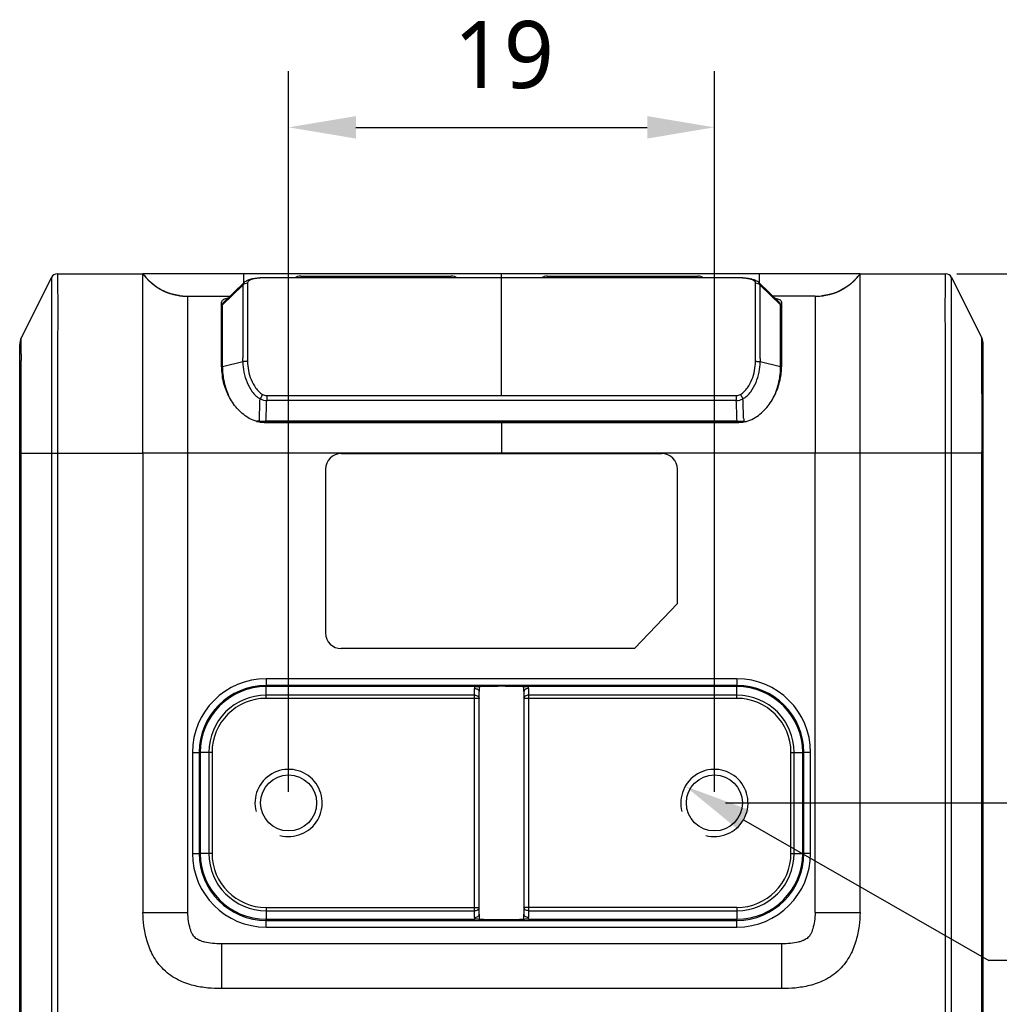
# Model space of a CAD drawing. Header units: millimetres. Extents: x -330 to 72, y 157 to 679.
# Tile 33 of 38: x -132 to -88, y 485 to 529. Entities that reach past the tile are written whole.
import ezdxf

# ---------------------------------------------------------------- set-up
doc = ezdxf.new("R2010")
doc.units = ezdxf.units.MM
doc.header["$LTSCALE"] = 23.1
doc.header["$PDMODE"] = 3
doc.header["$PDSIZE"] = 8
doc.layers.get('0').update_dxf_attribs({"linetype": 'CONTINUOUS'})
doc.layers.get('Defpoints').update_dxf_attribs({"linetype": 'CONTINUOUS'})
for name, color, linetype in [('08_ALL_DRAFTS', 7, 'CONTINUOUS'), ('09_ALL_ROUNDS', 7, 'CONTINUOUS'), ('20_ALL_FEATURES', 7, 'CONTINUOUS'), ('51__DRAFT_DIMS', 7, 'CONTINUOUS')]:
    doc.layers.add(name, color=color, linetype=linetype)
doc.styles.get("Standard").update_dxf_attribs({"font": 'Roboto-Regular.ttf'})
doc.dimstyles.new('DIMSTYLE_1', dxfattribs={"dimtxt": 3, "dimasz": 3, "dimexe": 2.5, "dimexo": 0.5, "dimgap": 0.75, "dimtad": 1, "dimdsep": 46, "dimtxsty": 'STANDARD', "dimblk": '_FILLED', "dimblk1": '_FILLED', "dimblk2": '_FILLED', "dimcen": 0.09, "dimclrt": 3, "dimazin": 2, "dimtp": 0.2, "dimtm": 0.2, "dimtfac": 1, "dimtofl": 0, "dimtmove": 0, "dimatfit": 3, "dimldrblk": '_FILLED', "dimfxl": 1, "dimtolj": 1, "dimarcsym": 0})
doc.dimstyles.new('DIMSTYLE_5', dxfattribs={"dimtxt": 3, "dimasz": 3, "dimexe": 2.5, "dimexo": 0.5, "dimtad": 1, "dimdsep": 46, "dimtxsty": 'STANDARD', "dimblk": '_FILLED', "dimblk1": '_FILLED', "dimblk2": '_FILLED', "dimcen": 0.09, "dimclrt": 3, "dimazin": 2, "dimtp": 0.1, "dimtm": 0.1, "dimtfac": 1, "dimtofl": 0, "dimtmove": 0, "dimatfit": 1, "dimldrblk": '_FILLED', "dimfxl": 1, "dimtolj": 1, "dimarcsym": 0})

# ---------------------------------------------------------------- blocks, each defined once
blk = doc.blocks.new('_FILLED')
at = {"color": 0, "linetype": 'ByBlock'}
blk.add_solid([(0, 0), (-1, 0.167), (-1, -0.167)], dxfattribs=at)
blk = doc.blocks.new('*D9')
at = {"layer": '51__DRAFT_DIMS', "color": 0, "lineweight": -2}
for p, q in [((-119.988, 494.745), (-119.988, 526.893)), ((-100.988, 494.745), (-100.988, 526.893)), ((-116.988, 524.393), (-103.988, 524.393))]:
    blk.add_line(p, q, dxfattribs=at)
at = {"layer": 'Defpoints', "color": 0}
for p in [(-100.988, 524.393), (-119.988, 494.245), (-100.988, 494.245)]:
    blk.add_point(p, dxfattribs=at)
at = {"layer": '51__DRAFT_DIMS', "color": 0, "linetype": 'ByBlock', "lineweight": -2, "xscale": 3, "yscale": 3, "zscale": 3, "rotation": 180}
blk.add_blockref('_FILLED', (-119.988, 524.393), dxfattribs=at)
at = {"layer": '51__DRAFT_DIMS', "color": 0, "linetype": 'ByBlock', "lineweight": -2, "xscale": 3, "yscale": 3, "zscale": 3}
blk.add_blockref('_FILLED', (-100.988, 524.393), dxfattribs=at)
at = {"layer": '51__DRAFT_DIMS', "color": 3, "insert": (-110.385, 529.143), "char_height": 3, "attachment_point": 2, "line_spacing_factor": 0.9}
blk.add_mtext('\\A1;19', dxfattribs=at)
blk = doc.blocks.new('*D10')
at = {"layer": '51__DRAFT_DIMS', "color": 0, "lineweight": -2}
for p, q in [((-90.173, 517.857), (-76.476, 517.857)), ((-78.976, 514.857), (-78.976, 497.245)), ((-100.488, 494.245), (-76.476, 494.245))]:
    blk.add_line(p, q, dxfattribs=at)
at = {"layer": 'Defpoints', "color": 0}
for p in [(-90.673, 517.857), (-100.988, 494.245), (-78.976, 494.245)]:
    blk.add_point(p, dxfattribs=at)
at = {"layer": '51__DRAFT_DIMS', "color": 0, "linetype": 'ByBlock', "lineweight": -2, "xscale": 3, "yscale": 3, "zscale": 3}
for p, rotation in [((-78.976, 517.857), 90), ((-78.976, 494.245), 270)]:
    blk.add_blockref('_FILLED', p, dxfattribs=dict(at, rotation=rotation))
at = {"layer": '51__DRAFT_DIMS', "color": 3, "insert": (-83.726, 505.899), "char_height": 3, "attachment_point": 2, "rotation": 90, "line_spacing_factor": 0.9}
blk.add_mtext('\\A1;\\A1;23.6', dxfattribs=at)
blk = doc.blocks.new('*D11')
at = {"layer": '51__DRAFT_DIMS', "color": 0, "lineweight": -2}
for p in [(-99.687, 493.497), (-60.651, 487.208)]:
    blk.add_line(p, (-88.741, 487.208), dxfattribs=at)
at = {"layer": 'Defpoints', "color": 0}
for p in [(-102.289, 494.992), (-99.687, 493.497)]:
    blk.add_point(p, dxfattribs=at)
at = {"layer": '51__DRAFT_DIMS', "color": 0, "linetype": 'ByBlock', "lineweight": -2, "xscale": 3, "yscale": 3, "zscale": 3, "rotation": 150.1194533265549}
blk.add_blockref('_FILLED', (-102.289, 494.992), dxfattribs=at)
at = {"layer": '51__DRAFT_DIMS', "color": 3, "insert": (-79.327, 491.833), "char_height": 3, "attachment_point": 1, "line_spacing_factor": 0.9}
blk.add_mtext('\\A1;{2-M3{\\fgdt;x}3.5}', dxfattribs=at)

msp = doc.modelspace()

# ---------------------------------------------------------------- linework, layer by layer
for centre in [(-119.98801, 494.24463), (-100.98801, 494.24463)]:
    msp.add_arc(centre, 1.5, 255, 195)
at = {"layer": '08_ALL_DRAFTS'}
for p, q in [((-120.98801, 499.05321), (-120.98801, 499.43547)), ((-111.68522, 499.43547), (-120.98801, 499.43547)), ((-99.98801, 499.43547), (-109.29086, 499.43547)), ((-99.98801, 499.05321), (-99.98801, 499.43547)), ((-123.92886, 496.49463), (-123.92886, 491.99463)), ((-123.54659, 496.49463), (-123.92886, 496.49463)), ((-97.42944, 496.49463), (-97.04717, 496.49463)), ((-97.04717, 491.99463), (-97.04717, 496.49463)), ((-123.54659, 491.99463), (-123.92886, 491.99463)), ((-97.42944, 491.99463), (-97.04717, 491.99463)), ((-120.98801, 489.43605), (-120.98801, 489.05379)), ((-120.98801, 489.05379), (-111.68522, 489.05379)), ((-109.29086, 489.05379), (-99.98801, 489.05379)), ((-99.98801, 489.43605), (-99.98801, 489.05379))]:
    msp.add_line(p, q, dxfattribs=at)
for centre, radius, start, end in [((-120.98801, 496.49463), 2.94084, 90, 180), ((-110.48717, 499.35329), 1.20087, 176.075573, 180.003365), ((-110.05455, 499.21199), 1.43349, 170.764672, 180.007757), ((-110.92205, 499.21195), 1.43402, 359.993896, 9.233565), ((-110.48561, 499.35334), 1.19757, 359.994194, 3.932822), ((-99.98801, 496.49463), 2.94084, 0, 90), ((-120.98801, 491.99463), 2.94084, 180, 270), ((-99.98801, 491.99463), 2.94084, 270, 360), ((-110.48921, 489.13592), 1.19883, 179.993634, 183.928116), ((-110.05426, 489.2773), 1.43378, 179.993119, 189.234346), ((-110.92271, 489.27737), 1.43467, 350.768586, 0.004043), ((-110.48924, 489.13611), 1.2012, 356.070322, 359.997069)]:
    msp.add_arc(centre, radius, start, end, dxfattribs=at)
for points, knots in [([(-122.98806, 515.80063), (-122.98581, 515.80133), (-122.97077, 515.8046), (-122.95544, 515.80602), (-122.9425, 515.80724)], [0, 0, 0, 0, 0.15349784, 1, 1, 1, 1]), ([(-98.03713, 515.80759), (-98.02671, 515.80664), (-98.0103, 515.80484), (-97.99383, 515.80243), (-97.98801, 515.80063)], [0, 0, 0, 0, 0.63221789, 1, 1, 1, 1]), ([(-111.68522, 499.43547), (-111.63591, 499.43547), (-111.56403, 499.43694), (-111.49192, 499.43904), (-111.46946, 499.44205)], [0, 0, 0, 0, 0.68513194, 1, 1, 1, 1]), ([(-111.46946, 499.44205), (-111.45374, 499.44415), (-111.41291, 499.4472), (-111.29771, 499.45314), (-111.09886, 499.45824), (-110.81252, 499.46233), (-110.48804, 499.46367), (-110.16355, 499.46233), (-109.87721, 499.45824), (-109.67837, 499.45314), (-109.56317, 499.4472), (-109.52234, 499.44415), (-109.50662, 499.44205)], [0, 0, 0, 0, 0.02422554, 0.06249326, 0.17625837, 0.32803071, 0.50000041, 0.67197008, 0.82374232, 0.93750733, 0.97577474, 1, 1, 1, 1]), ([(-109.50662, 499.44205), (-109.48416, 499.43904), (-109.41204, 499.43694), (-109.34017, 499.43547), (-109.29086, 499.43547)], [0, 0, 0, 0, 0.31484706, 1, 1, 1, 1]), ([(-111.46945, 489.04722), (-111.49192, 489.05022), (-111.56403, 489.05232), (-111.63591, 489.05379), (-111.68522, 489.05379)], [0, 0, 0, 0, 0.31485847, 1, 1, 1, 1]), ([(-109.50662, 489.04722), (-109.52233, 489.04511), (-109.56316, 489.04207), (-109.67837, 489.03613), (-109.87721, 489.03103), (-110.16355, 489.02693), (-110.48804, 489.02559), (-110.81252, 489.02693), (-111.09887, 489.03103), (-111.29771, 489.03613), (-111.41291, 489.04207), (-111.45374, 489.04511), (-111.46945, 489.04722)], [0, 0, 0, 0, 0.02422534, 0.0624929, 0.17625786, 0.32803017, 0.49999994, 0.67196976, 0.82374215, 0.93750729, 0.97577473, 1, 1, 1, 1]), ([(-109.29086, 489.05379), (-109.34017, 489.05379), (-109.41205, 489.05232), (-109.48416, 489.05022), (-109.50662, 489.04722)], [0, 0, 0, 0, 0.68515436, 1, 1, 1, 1])]:
    msp.add_open_spline(points, degree=3, knots=knots, dxfattribs=at)
at = {"layer": '09_ALL_ROUNDS'}
for p, q in [((-130.57098, 517.69141), (-131.91913, 514.99509)), ((-130.57098, 517.69141), (-130.57098, 477.11832)), ((-130.57098, 517.69141), (-130.57098, 517.69109)), ((-130.57097, 517.68983), (-130.56757, 516.86258)), ((-130.30265, 517.85724), (-126.48806, 517.85724)), ((-94.48801, 517.85724), (-90.67342, 517.85724)), ((-90.40699, 517.3176), (-90.40509, 517.69108)), ((-90.40509, 517.69108), (-90.4051, 517.69141)), ((-90.4051, 477.11832), (-90.4051, 517.69141)), ((-90.4051, 517.69141), (-89.05694, 514.99509)), ((-130.56757, 516.86258), (-130.56785, 515.06384)), ((-90.40929, 516.14709), (-90.40801, 517.04098)), ((-131.98806, 464.0102), (-131.98806, 514.70312)), ((-131.92553, 514.39423), (-131.92485, 514.51022)), ((-89.05054, 514.39426), (-89.05123, 514.51024)), ((-88.98801, 464.01021), (-88.98801, 514.70312)), ((-131.92605, 514.26922), (-131.92553, 514.39423)), ((-89.05002, 514.26925), (-89.05054, 514.39426)), ((-131.92639, 513.82674), (-131.92651, 513.98744)), ((-131.92605, 513.65315), (-131.92639, 513.82674)), ((-131.92231, 512.50071), (-131.92605, 513.65315)), ((-89.05379, 512.50072), (-89.05002, 513.65319)), ((-89.05002, 513.65319), (-89.04969, 513.82678)), ((-89.04969, 513.82678), (-89.04956, 513.98747)), ((-131.98806, 509.85724), (-126.48806, 509.85733)), ((-131.91913, 478.23517), (-131.91912, 509.92289)), ((-130.30265, 509.85724), (-130.30265, 477.11832)), ((-126.48806, 509.85733), (-126.48806, 489.35724)), ((-124.48687, 489.35724), (-124.48806, 509.8572)), ((-96.48801, 489.35737), (-96.48802, 509.85725)), ((-94.48801, 489.35724), (-94.48801, 509.85726)), ((-88.98801, 509.85724), (-94.48801, 509.85726)), ((-90.67342, 477.11832), (-90.67342, 509.85724)), ((-89.05694, 478.23517), (-89.05695, 509.92289)), ((-120.98801, 499.78688), (-120.98801, 499.43547)), ((-99.98801, 499.78688), (-120.98801, 499.78688)), ((-99.98801, 499.78688), (-99.98801, 499.43547)), ((-99.98801, 499.48698), (-120.98801, 499.48698)), ((-111.68804, 489.13605), (-111.68804, 499.35321)), ((-111.48804, 489.27747), (-111.48804, 499.21179)), ((-109.48804, 499.21179), (-109.48804, 489.27747)), ((-109.28804, 499.35321), (-109.28804, 489.13605)), ((-111.68804, 499.05321), (-120.98801, 499.05321)), ((-111.48804, 498.91179), (-120.98801, 498.91179)), ((-99.98801, 498.91179), (-109.48804, 498.91179)), ((-99.98801, 499.05321), (-109.28804, 499.05321)), ((-124.28026, 496.49463), (-124.28026, 491.99463)), ((-124.28026, 496.49463), (-123.92886, 496.49463)), ((-123.98036, 496.49463), (-123.98036, 491.99463)), ((-96.69577, 496.49463), (-97.04717, 496.49463)), ((-96.99566, 491.99463), (-96.99566, 496.49463)), ((-96.69577, 491.99463), (-96.69577, 496.49463)), ((-124.28026, 491.99463), (-123.92886, 491.99463)), ((-96.69577, 491.99463), (-97.04717, 491.99463)), ((-120.98801, 489.57747), (-111.48804, 489.57747)), ((-99.98801, 489.57747), (-109.48804, 489.57747)), ((-126.48806, 489.35724), (-124.48687, 489.35724)), ((-120.98801, 489.43605), (-111.68804, 489.43605)), ((-120.98801, 488.70239), (-120.98801, 489.05379)), ((-109.28804, 489.43605), (-99.98801, 489.43605)), ((-99.98801, 488.70239), (-99.98801, 489.05379)), ((-96.48801, 489.35724), (-94.48801, 489.35724)), ((-120.98801, 489.00228), (-99.98801, 489.00228)), ((-120.98801, 488.70239), (-99.98801, 488.70239)), ((-122.98949, 487.95724), (-122.98949, 485.95724)), ((-97.98659, 487.95724), (-122.98949, 487.95724)), ((-97.98659, 487.95724), (-97.98659, 485.95724)), ((-97.98659, 485.95724), (-122.98949, 485.95724))]:
    msp.add_line(p, q, dxfattribs=at)
for centre, radius, start, end in [((-130.30265, 517.55724), 0.3, 90, 153.434949), ((-90.67342, 517.55724), 0.3, 26.565051, 90), ((-131.33518, 514.70312), 0.65288, 153.434949, 180), ((-89.64089, 514.70312), 0.65288, 0, 26.565051), ((-46.54388, 513.9893), 85.38263, 179.8121608, 180.0012507), ((-174.42756, 513.98931), 85.378, 359.9987667, 0.1878641), ((-985.39279, 510.16285), 853.47371, 359.98389097, 0.15694393), ((764.43652, 510.16283), 853.4935, 179.84305542, 180.01610722), ((-120.98801, 496.49463), 3.29225, 90, 180), ((-99.98801, 496.49463), 3.29225, 0, 90), ((-120.98801, 496.49463), 2.99235, 90, 180), ((-99.98801, 496.49463), 2.99235, 0, 90), ((-120.98801, 491.99463), 3.29225, 180, 270), ((-120.98801, 491.99463), 2.99235, 180, 270), ((-99.98801, 491.99463), 3.29225, 270, 360), ((-99.98801, 491.99463), 2.99235, 270, 360)]:
    msp.add_arc(centre, radius, start, end, dxfattribs=at)
for points, knots in [([(-130.30265, 517.85724), (-130.3023, 517.84933), (-130.30228, 517.79141), (-130.29743, 517.58441), (-130.29402, 517.07553), (-130.29046, 516.14468), (-130.29575, 514.81676), (-130.30049, 513.23388), (-130.30263, 511.55597), (-130.30265, 510.42427), (-130.30265, 509.85724)], [0, 0, 0, 0, 0.00296815, 0.0217133, 0.07765168, 0.19378651, 0.37078991, 0.57561555, 0.78736708, 1, 1, 1, 1]), ([(-90.67342, 509.85724), (-90.67342, 510.42451), (-90.67347, 511.55669), (-90.67549, 513.23501), (-90.67991, 514.59701), (-90.68313, 515.61468), (-90.68439, 516.2641), (-90.68351, 516.79389), (-90.68139, 517.19579), (-90.67869, 517.47451), (-90.67678, 517.66169), (-90.67441, 517.76157), (-90.67459, 517.83013), (-90.67299, 517.84167), (-90.67367, 517.8585), (-90.67342, 517.85724)], [0, 0, 0, 0, 0.2127248, 0.42456244, 0.62936877, 0.72345963, 0.80621415, 0.87283689, 0.92229662, 0.95651623, 0.97826234, 0.99072049, 0.9970289, 0.99952056, 1, 1, 1, 1]), ([(-131.92485, 514.51022), (-131.92447, 514.56603), (-131.9237, 514.6624), (-131.92225, 514.78722), (-131.92116, 514.87333), (-131.92003, 514.93149), (-131.91993, 514.96339), (-131.91891, 514.98566), (-131.91955, 514.9897), (-131.91893, 514.99549), (-131.91913, 514.99509)], [0, 0, 0, 0, 0.34527628, 0.59684786, 0.77032235, 0.88231307, 0.94822331, 0.98273322, 0.9972525, 1, 1, 1, 1]), ([(-89.05123, 514.51024), (-89.0516, 514.56605), (-89.05238, 514.66241), (-89.05382, 514.78723), (-89.05491, 514.87334), (-89.05604, 514.93149), (-89.05614, 514.9634), (-89.05716, 514.98566), (-89.05652, 514.9897), (-89.05714, 514.99549), (-89.05694, 514.99509)], [0, 0, 0, 0, 0.34527624, 0.59684779, 0.77032225, 0.88231287, 0.94822302, 0.98273293, 0.99725232, 1, 1, 1, 1]), ([(-111.68804, 499.35321), (-111.6623, 499.35321), (-111.61235, 499.34638), (-111.54676, 499.31697), (-111.50031, 499.2707), (-111.48804, 499.23051), (-111.48804, 499.21179)], [0, 0, 0, 0, 0.28765674, 0.55540705, 0.79072013, 1, 1, 1, 1]), ([(-109.28804, 499.35321), (-109.31377, 499.35321), (-109.36373, 499.34638), (-109.42931, 499.31697), (-109.47576, 499.2707), (-109.48804, 499.23051), (-109.48804, 499.21179)], [0, 0, 0, 0, 0.28765674, 0.55540705, 0.79072012, 1, 1, 1, 1]), ([(-111.68804, 499.05321), (-111.66227, 499.05321), (-111.61228, 499.04648), (-111.54681, 499.01688), (-111.50021, 498.97078), (-111.48804, 498.93053), (-111.48804, 498.91179)], [0, 0, 0, 0, 0.28796254, 0.5553395, 0.79053128, 1, 1, 1, 1]), ([(-109.28804, 499.05321), (-109.3138, 499.05321), (-109.36379, 499.04648), (-109.42926, 499.01688), (-109.47587, 498.97078), (-109.48804, 498.93053), (-109.48804, 498.91179)], [0, 0, 0, 0, 0.28795265, 0.55532074, 0.79053006, 1, 1, 1, 1]), ([(-111.68804, 489.43605), (-111.66227, 489.43605), (-111.61228, 489.44279), (-111.54681, 489.47238), (-111.50021, 489.51848), (-111.48804, 489.55873), (-111.48804, 489.57747)], [0, 0, 0, 0, 0.28795265, 0.55532074, 0.79053006, 1, 1, 1, 1]), ([(-109.28804, 489.43605), (-109.3138, 489.43605), (-109.3638, 489.44279), (-109.42926, 489.47239), (-109.47587, 489.51848), (-109.48804, 489.55873), (-109.48804, 489.57747)], [0, 0, 0, 0, 0.28796254, 0.5553395, 0.79053128, 1, 1, 1, 1]), ([(-122.98949, 485.95724), (-123.19067, 485.95724), (-123.60771, 485.97568), (-124.25724, 486.08225), (-124.81553, 486.27959), (-125.25638, 486.5386), (-125.57232, 486.79929), (-125.8421, 487.10769), (-126.11352, 487.54092), (-126.32684, 488.09352), (-126.45196, 488.73979), (-126.48241, 489.15615), (-126.48805, 489.35724)], [0, 0, 0, 0, 0.10860602, 0.22492329, 0.35431207, 0.42545876, 0.5000195, 0.57443092, 0.64566136, 0.77506817, 0.89139703, 1, 1, 1, 1]), ([(-122.98949, 487.95724), (-123.12076, 487.95724), (-123.36975, 487.96734), (-123.66708, 488.0126), (-123.87141, 488.07154), (-124.01993, 488.13071), (-124.16892, 488.22192), (-124.27038, 488.36141), (-124.33526, 488.49981), (-124.40314, 488.69426), (-124.46142, 488.98332), (-124.48154, 489.22763), (-124.48687, 489.35724)], [0, 0, 0, 0, 0.16280375, 0.30860105, 0.37167674, 0.42603228, 0.50693555, 0.58419699, 0.6357759, 0.69643918, 0.83912223, 1, 1, 1, 1]), ([(-111.68804, 489.13605), (-111.6623, 489.13605), (-111.61235, 489.14289), (-111.54676, 489.1723), (-111.50031, 489.21856), (-111.48804, 489.25875), (-111.48804, 489.27747)], [0, 0, 0, 0, 0.28765674, 0.55540705, 0.79072012, 1, 1, 1, 1]), ([(-109.28804, 489.13605), (-109.31377, 489.13605), (-109.36373, 489.14289), (-109.42931, 489.1723), (-109.47576, 489.21856), (-109.48804, 489.25875), (-109.48804, 489.27747)], [0, 0, 0, 0, 0.28765673, 0.55540704, 0.79072012, 1, 1, 1, 1]), ([(-96.48917, 489.3574), (-96.49445, 489.22775), (-96.51479, 488.98348), (-96.57272, 488.69426), (-96.64093, 488.49979), (-96.7059, 488.36143), (-96.80705, 488.22186), (-96.95604, 488.13092), (-97.10453, 488.07164), (-97.30891, 488.01254), (-97.60631, 487.96737), (-97.8553, 487.95724), (-97.98659, 487.95724)], [0, 0, 0, 0, 0.16091044, 0.30352857, 0.36430834, 0.41596466, 0.49304795, 0.57387918, 0.6282672, 0.69140393, 0.83719504, 1, 1, 1, 1]), ([(-94.48801, 489.35724), (-94.49376, 489.15615), (-94.52408, 488.73975), (-94.64932, 488.09374), (-94.86217, 487.54117), (-95.13369, 487.10802), (-95.40358, 486.79945), (-95.71976, 486.53852), (-96.16046, 486.27926), (-96.71896, 486.08245), (-97.36827, 485.97563), (-97.78538, 485.95724), (-97.98659, 485.95724)], [0, 0, 0, 0, 0.10860426, 0.22494101, 0.35422219, 0.42545862, 0.49997582, 0.57452469, 0.64576959, 0.77505224, 0.8913826, 1, 1, 1, 1])]:
    msp.add_open_spline(points, degree=3, knots=knots, dxfattribs=at)
at = {"layer": '20_ALL_FEATURES'}
for p, q in [((-126.48805, 509.85733), (-126.48806, 517.85726)), ((-94.48801, 517.85724), (-126.48806, 517.85724)), ((-126.45388, 517.81255), (-126.46689, 517.82936)), ((-126.44078, 517.79584), (-126.45388, 517.81255)), ((-126.42757, 517.77924), (-126.44078, 517.79584)), ((-126.41426, 517.76276), (-126.42757, 517.77924)), ((-126.40084, 517.7464), (-126.41426, 517.76276)), ((-126.38733, 517.73015), (-126.40084, 517.7464)), ((-126.37372, 517.71403), (-126.38733, 517.73015)), ((-126.36001, 517.69803), (-126.37372, 517.71403)), ((-126.3462, 517.68215), (-126.36001, 517.69803)), ((-126.3323, 517.66641), (-126.3462, 517.68215)), ((-126.3183, 517.65079), (-126.3323, 517.66641)), ((-126.30421, 517.6353), (-126.3183, 517.65079)), ((-126.29002, 517.61995), (-126.30421, 517.6353)), ((-126.27574, 517.60474), (-126.29002, 517.61995)), ((-126.26137, 517.58967), (-126.27574, 517.60474)), ((-126.24692, 517.57473), (-126.26137, 517.58967)), ((-121.98805, 517.4499), (-121.98804, 517.85724)), ((-120.96657, 517.67955), (-120.96657, 517.68071)), ((-119.44595, 517.75724), (-112.73009, 517.75724)), ((-117.98802, 517.75724), (-117.98802, 517.68071)), ((-112.78802, 517.75724), (-112.78802, 517.68071)), ((-110.48804, 512.4278), (-110.48804, 517.85724)), ((-108.44599, 517.75724), (-101.73013, 517.75724)), ((-108.38806, 517.75724), (-108.38806, 517.68071)), ((-103.18806, 517.75724), (-103.18806, 517.68071)), ((-100.0095, 517.67955), (-100.0095, 517.68071)), ((-98.98803, 517.85724), (-98.98803, 517.44976)), ((-94.69266, 517.61289), (-94.70506, 517.59976)), ((-94.68033, 517.62612), (-94.69266, 517.61289)), ((-94.66808, 517.63945), (-94.68033, 517.62612)), ((-94.65589, 517.65288), (-94.66808, 517.63945)), ((-94.64377, 517.66641), (-94.65589, 517.65288)), ((-94.63172, 517.68005), (-94.64377, 517.66641)), ((-94.61975, 517.69377), (-94.63172, 517.68005)), ((-94.60784, 517.7076), (-94.61975, 517.69377)), ((-94.59601, 517.72151), (-94.60784, 517.7076)), ((-94.58426, 517.73552), (-94.59601, 517.72151)), ((-94.55519, 517.77095), (-94.56676, 517.75671)), ((-94.54369, 517.78527), (-94.55519, 517.77095)), ((-94.53227, 517.79968), (-94.54369, 517.78527)), ((-94.52093, 517.81417), (-94.53227, 517.79968)), ((-94.50966, 517.82875), (-94.52093, 517.81417)), ((-94.49847, 517.8434), (-94.50966, 517.82875)), ((-94.48804, 517.85723), (-94.49847, 517.8434)), ((-94.48801, 509.85726), (-94.48801, 517.85723)), ((-126.23237, 517.55994), (-126.24692, 517.57473)), ((-126.21773, 517.54528), (-126.23237, 517.55994)), ((-126.20301, 517.53078), (-126.21773, 517.54528)), ((-126.1882, 517.51642), (-126.20301, 517.53078)), ((-126.15081, 517.48118), (-126.16583, 517.49516)), ((-126.13572, 517.46734), (-126.15081, 517.48118)), ((-126.12054, 517.45366), (-126.13572, 517.46734)), ((-126.10528, 517.44014), (-126.12054, 517.45366)), ((-126.08995, 517.42677), (-126.10528, 517.44014)), ((-126.07454, 517.41355), (-126.08995, 517.42677)), ((-126.05906, 517.4005), (-126.07454, 517.41355)), ((-126.04351, 517.3876), (-126.05906, 517.4005)), ((-126.00431, 517.35606), (-126.02004, 517.36856)), ((-125.98851, 517.34373), (-126.00431, 517.35606)), ((-125.97265, 517.33156), (-125.98851, 517.34373)), ((-125.95672, 517.31955), (-125.97265, 517.33156)), ((-125.94073, 517.30771), (-125.95672, 517.31955)), ((-125.92468, 517.29603), (-125.94073, 517.30771)), ((-125.90857, 517.28452), (-125.92468, 517.29603)), ((-125.8924, 517.27317), (-125.90857, 517.28452)), ((-125.87617, 517.26199), (-125.8924, 517.27317)), ((-125.85989, 517.25098), (-125.87617, 517.26199)), ((-125.84355, 517.24013), (-125.85989, 517.25098)), ((-125.82716, 517.22945), (-125.84355, 517.24013)), ((-125.81073, 517.21894), (-125.82716, 517.22945)), ((-125.79424, 517.20859), (-125.81073, 517.21894)), ((-125.77771, 517.19842), (-125.79424, 517.20859)), ((-125.76113, 517.18841), (-125.77771, 517.19842)), ((-125.74451, 517.17856), (-125.76113, 517.18841)), ((-125.72785, 517.16889), (-125.74451, 517.17856)), ((-125.71115, 517.15938), (-125.72785, 517.16889)), ((-125.69441, 517.15004), (-125.71115, 517.15938)), ((-125.67764, 517.14087), (-125.69441, 517.15004)), ((-122.93806, 516.47498), (-122.03452, 517.35168)), ((-121.99149, 517.44675), (-122.89114, 516.57726)), ((-121.82239, 517.43709), (-121.82239, 513.95213)), ((-99.1537, 513.95518), (-99.15368, 517.43741)), ((-98.08504, 516.57737), (-98.98459, 517.44675)), ((-98.94155, 517.35168), (-98.03801, 516.47498)), ((-95.28339, 517.14909), (-95.2979, 517.14116)), ((-95.26891, 517.15714), (-95.28339, 517.14909)), ((-95.25446, 517.16532), (-95.26891, 517.15714)), ((-95.24003, 517.17362), (-95.25446, 517.16532)), ((-95.22563, 517.18206), (-95.24003, 517.17362)), ((-95.21127, 517.19061), (-95.22563, 517.18206)), ((-95.19693, 517.19929), (-95.21127, 517.19061)), ((-95.18264, 517.2081), (-95.19693, 517.19929)), ((-95.14704, 517.23066), (-95.16125, 517.22154)), ((-95.13287, 517.23991), (-95.14704, 517.23066)), ((-95.11873, 517.24928), (-95.13287, 517.23991)), ((-95.10464, 517.25877), (-95.11873, 517.24928)), ((-95.09058, 517.26839), (-95.10464, 517.25877)), ((-95.07657, 517.27814), (-95.09058, 517.26839)), ((-95.0626, 517.28801), (-95.07657, 517.27814)), ((-95.04867, 517.298), (-95.0626, 517.28801)), ((-95.03479, 517.30812), (-95.04867, 517.298)), ((-95.02095, 517.31836), (-95.03479, 517.30812)), ((-95.00717, 517.32872), (-95.02095, 517.31836)), ((-94.99342, 517.33921), (-95.00717, 517.32872)), ((-94.97973, 517.34982), (-94.99342, 517.33921)), ((-94.96609, 517.36055), (-94.97973, 517.34982)), ((-94.95249, 517.3714), (-94.96609, 517.36055)), ((-94.93895, 517.38237), (-94.95249, 517.3714)), ((-94.92546, 517.39347), (-94.93895, 517.38237)), ((-94.91203, 517.40468), (-94.92546, 517.39347)), ((-94.89865, 517.41601), (-94.91203, 517.40468)), ((-94.88532, 517.42746), (-94.89865, 517.41601)), ((-94.87205, 517.43903), (-94.88532, 517.42746)), ((-94.83913, 517.46846), (-94.85226, 517.4566)), ((-94.82607, 517.48044), (-94.83913, 517.46846)), ((-94.81306, 517.49253), (-94.82607, 517.48044)), ((-94.80012, 517.50473), (-94.81306, 517.49253)), ((-94.78723, 517.51704), (-94.80012, 517.50473)), ((-94.77441, 517.52947), (-94.78723, 517.51704)), ((-94.76166, 517.54201), (-94.77441, 517.52947)), ((-94.74896, 517.55465), (-94.76166, 517.54201)), ((-94.73634, 517.56741), (-94.74896, 517.55465)), ((-94.72377, 517.58027), (-94.73634, 517.56741)), ((-125.66083, 517.13186), (-125.67764, 517.14087)), ((-125.64399, 517.12302), (-125.66083, 517.13186)), ((-125.62712, 517.11434), (-125.64399, 517.12302)), ((-125.61022, 517.10583), (-125.62712, 517.11434)), ((-125.5933, 517.09749), (-125.61022, 517.10583)), ((-125.57636, 517.08932), (-125.5933, 517.09749)), ((-125.55941, 517.08131), (-125.57636, 517.08932)), ((-125.54245, 517.07347), (-125.55941, 517.08131)), ((-125.52547, 517.0658), (-125.54245, 517.07347)), ((-125.50849, 517.0583), (-125.52547, 517.0658)), ((-125.49151, 517.05096), (-125.50849, 517.0583)), ((-125.47453, 517.04378), (-125.49151, 517.05096)), ((-125.45754, 517.03677), (-125.47453, 517.04378)), ((-125.44056, 517.02992), (-125.45754, 517.03677)), ((-125.42358, 517.02323), (-125.44056, 517.02992)), ((-125.40661, 517.0167), (-125.42358, 517.02323)), ((-125.38965, 517.01032), (-125.40661, 517.0167)), ((-125.3727, 517.00411), (-125.38965, 517.01032)), ((-125.35576, 516.99805), (-125.3727, 517.00411)), ((-125.33884, 516.99215), (-125.35576, 516.99805)), ((-125.32194, 516.9864), (-125.33884, 516.99215)), ((-125.30506, 516.98081), (-125.32194, 516.9864)), ((-125.2882, 516.97536), (-125.30506, 516.98081)), ((-125.27137, 516.97007), (-125.2882, 516.97536)), ((-125.25456, 516.96492), (-125.27137, 516.97007)), ((-125.23778, 516.95992), (-125.25456, 516.96492)), ((-125.22104, 516.95506), (-125.23778, 516.95992)), ((-125.20433, 516.95035), (-125.22104, 516.95506)), ((-125.18765, 516.94578), (-125.20433, 516.95035)), ((-125.17101, 516.94135), (-125.18765, 516.94578)), ((-125.15442, 516.93705), (-125.17101, 516.94135)), ((-125.13786, 516.9329), (-125.15442, 516.93705)), ((-125.12135, 516.92888), (-125.13786, 516.9329)), ((-125.10489, 516.92499), (-125.12135, 516.92888)), ((-125.08847, 516.92123), (-125.10489, 516.92499)), ((-125.07211, 516.91761), (-125.08847, 516.92123)), ((-125.05579, 516.91411), (-125.07211, 516.91761)), ((-125.03954, 516.91074), (-125.05579, 516.91411)), ((-125.02334, 516.90749), (-125.03954, 516.91074)), ((-125.0072, 516.90437), (-125.02334, 516.90749)), ((-124.99111, 516.90136), (-125.0072, 516.90437)), ((-124.9751, 516.89848), (-124.99111, 516.90136)), ((-124.95914, 516.89571), (-124.9751, 516.89848)), ((-124.94325, 516.89306), (-124.95914, 516.89571)), ((-124.92743, 516.89051), (-124.94325, 516.89306)), ((-124.91168, 516.88808), (-124.92743, 516.89051)), ((-124.896, 516.88576), (-124.91168, 516.88808)), ((-124.8804, 516.88355), (-124.896, 516.88576)), ((-124.86488, 516.88144), (-124.8804, 516.88355)), ((-124.84943, 516.87944), (-124.86488, 516.88144)), ((-124.83886, 516.87812), (-124.84943, 516.87944)), ((-124.48806, 516.85724), (-122.60103, 516.85724)), ((-96.48801, 516.85724), (-98.37505, 516.85724)), ((-96.16255, 516.87514), (-96.1745, 516.87381)), ((-96.14935, 516.87666), (-96.16255, 516.87514)), ((-96.13608, 516.87826), (-96.14935, 516.87666)), ((-96.12275, 516.87994), (-96.13608, 516.87826)), ((-96.10935, 516.88169), (-96.12275, 516.87994)), ((-96.0959, 516.88352), (-96.10935, 516.88169)), ((-96.08238, 516.88543), (-96.0959, 516.88352)), ((-96.06881, 516.88742), (-96.08238, 516.88543)), ((-96.05518, 516.88949), (-96.06881, 516.88742)), ((-96.04149, 516.89165), (-96.05518, 516.88949)), ((-96.02776, 516.89389), (-96.04149, 516.89165)), ((-96.01397, 516.89622), (-96.02776, 516.89389)), ((-96.00013, 516.89863), (-96.01397, 516.89622)), ((-95.98625, 516.90113), (-96.00013, 516.89863)), ((-95.97232, 516.90372), (-95.98625, 516.90113)), ((-95.95835, 516.90639), (-95.97232, 516.90372)), ((-95.94433, 516.90916), (-95.95835, 516.90639)), ((-95.93028, 516.91202), (-95.94433, 516.90916)), ((-95.91618, 516.91498), (-95.93028, 516.91202)), ((-95.90204, 516.91803), (-95.91618, 516.91498)), ((-95.88786, 516.92118), (-95.90204, 516.91803)), ((-95.87365, 516.92442), (-95.88786, 516.92118)), ((-95.8594, 516.92776), (-95.87365, 516.92442)), ((-95.84511, 516.9312), (-95.8594, 516.92776)), ((-95.83079, 516.93475), (-95.84511, 516.9312)), ((-95.81645, 516.93839), (-95.83079, 516.93475)), ((-95.80207, 516.94213), (-95.81645, 516.93839)), ((-95.78766, 516.94598), (-95.80207, 516.94213)), ((-95.77322, 516.94994), (-95.78766, 516.94598)), ((-95.75876, 516.954), (-95.77322, 516.94994)), ((-95.7225, 516.96462), (-95.73702, 516.96029)), ((-95.70795, 516.96906), (-95.7225, 516.96462)), ((-95.69339, 516.97361), (-95.70795, 516.96906)), ((-95.67881, 516.97827), (-95.69339, 516.97361)), ((-95.66421, 516.98305), (-95.67881, 516.97827)), ((-95.64959, 516.98793), (-95.66421, 516.98305)), ((-95.63497, 516.99293), (-95.64959, 516.98793)), ((-95.62032, 516.99805), (-95.63497, 516.99293)), ((-95.60567, 517.00328), (-95.62032, 516.99805)), ((-95.591, 517.00863), (-95.60567, 517.00328)), ((-95.57633, 517.0141), (-95.591, 517.00863)), ((-95.56165, 517.01968), (-95.57633, 517.0141)), ((-95.52493, 517.03417), (-95.53962, 517.02828)), ((-95.51024, 517.04017), (-95.52493, 517.03417)), ((-95.49554, 517.0463), (-95.51024, 517.04017)), ((-95.48085, 517.05255), (-95.49554, 517.0463)), ((-95.46616, 517.05892), (-95.48085, 517.05255)), ((-95.45147, 517.06542), (-95.46616, 517.05892)), ((-95.43679, 517.07204), (-95.45147, 517.06542)), ((-95.42211, 517.07878), (-95.43679, 517.07204)), ((-95.40744, 517.08565), (-95.42211, 517.07878)), ((-95.39278, 517.09264), (-95.40744, 517.08565)), ((-95.37813, 517.09976), (-95.39278, 517.09264)), ((-95.3635, 517.10701), (-95.37813, 517.09976)), ((-95.327, 517.12567), (-95.34158, 517.11811)), ((-95.31244, 517.13335), (-95.327, 517.12567)), ((-95.2979, 517.14116), (-95.31244, 517.13335)), ((-122.98806, 513.71299), (-122.98806, 516.59255)), ((-122.93808, 513.21823), (-122.93806, 516.49017)), ((-98.03801, 513.21907), (-98.03801, 516.48483)), ((-97.98801, 516.59255), (-97.98801, 513.71299)), ((-122.98806, 515.78801), (-122.93806, 515.78867)), ((-122.98806, 515.68089), (-122.93806, 515.68089)), ((-98.03801, 515.78867), (-97.98801, 515.78801)), ((-98.03801, 515.68089), (-97.98801, 515.68089)), ((-122.98806, 514.30769), (-122.93806, 514.30769)), ((-97.98801, 514.30769), (-98.03801, 514.30769)), ((-122.03452, 513.93151), (-122.93806, 513.71299)), ((-98.03801, 513.71299), (-98.94155, 513.93151)), ((-122.98806, 513.49224), (-122.93806, 513.49224)), ((-97.98801, 513.49224), (-98.03801, 513.49224)), ((-120.96648, 512.4278), (-120.96647, 512.20019)), ((-120.96648, 512.4278), (-100.0096, 512.4278)), ((-100.0096, 512.4278), (-100.00961, 512.20019)), ((-100.00957, 512.20019), (-120.9665, 512.20019)), ((-121.29575, 511.28066), (-121.42501, 511.28011)), ((-121.4243, 511.27279), (-99.55147, 511.27279)), ((-121.29575, 511.28066), (-121.22769, 511.28088)), ((-121.22769, 511.28088), (-121.0948, 511.28115)), ((-121.0948, 511.28115), (-120.99724, 511.28121)), ((-99.97903, 511.28121), (-120.99724, 511.28121)), ((-99.98804, 511.2069), (-120.98961, 511.2069)), ((-110.48804, 511.2069), (-110.48804, 509.85723)), ((-99.97903, 511.28121), (-99.91389, 511.28119)), ((-99.91389, 511.28119), (-99.88103, 511.28115)), ((-99.88103, 511.28115), (-99.74753, 511.28088)), ((-99.74753, 511.28088), (-99.67914, 511.28066)), ((-99.64936, 511.28054), (-99.67914, 511.28066)), ((-94.48801, 509.85726), (-126.48805, 509.85733)), ((-117.63801, 509.83202), (-103.33801, 509.83202)), ((-118.33801, 509.13202), (-118.33801, 501.83202)), ((-102.63801, 503.15091), (-102.63801, 509.13202)), ((-102.63801, 503.15091), (-104.55269, 501.13202)), ((-104.55269, 501.13202), (-117.63801, 501.13202)), ((-120.98801, 498.91179), (-120.98801, 499.05321)), ((-99.98801, 498.91179), (-99.98801, 499.05321)), ((-123.54659, 496.49463), (-123.54659, 491.99463)), ((-123.40517, 496.49463), (-123.54659, 496.49463)), ((-123.40517, 496.49463), (-123.40517, 491.99463)), ((-97.57086, 496.49463), (-97.42944, 496.49463)), ((-97.57086, 491.99463), (-97.57086, 496.49463)), ((-97.42944, 491.99463), (-97.42944, 496.49463)), ((-123.40517, 491.99463), (-123.54659, 491.99463)), ((-97.57086, 491.99463), (-97.42944, 491.99463)), ((-120.98801, 489.57747), (-120.98801, 489.43605)), ((-99.98801, 489.57747), (-99.98801, 489.43605))]:
    msp.add_line(p, q, dxfattribs=at)
for points in [[(-126.46689, 517.82936), (-126.47979, 517.84628), (-126.4862, 517.85478)], [(-121.16807, 517.67616), (-121.18412, 517.67535), (-121.22901, 517.67273), (-121.27161, 517.66979), (-121.31248, 517.6665), (-121.3516, 517.66291), (-121.38914, 517.65901), (-121.42584, 517.65474), (-121.4617, 517.65008), (-121.49669, 517.64504), (-121.53137, 517.63948), (-121.56582, 517.63335), (-121.59987, 517.62661), (-121.63366, 517.61918), (-121.66704, 517.611), (-121.7001, 517.60198), (-121.73333, 517.59186), (-121.76659, 517.58048), (-121.79981, 517.56768), (-121.83345, 517.55296), (-121.8673, 517.53604), (-121.90113, 517.51657), (-121.93527, 517.49375), (-121.96936, 517.46692), (-121.99123, 517.447)], [(-120.97684, 517.6807), (-121.02627, 517.68033), (-121.07626, 517.67943), (-121.12658, 517.67792), (-121.1683, 517.67615)], [(-99.80781, 517.67615), (-99.8395, 517.67754), (-99.88959, 517.67917), (-99.93945, 517.68019), (-99.98882, 517.68066), (-120.97684, 517.6807)], [(-98.98476, 517.44692), (-99.02421, 517.48126), (-99.06197, 517.50832), (-99.09964, 517.53106), (-99.1368, 517.55021), (-99.17396, 517.56673), (-99.21087, 517.58099), (-99.24731, 517.59332), (-99.28395, 517.60425), (-99.3208, 517.61399), (-99.35767, 517.62263), (-99.39503, 517.63042), (-99.43283, 517.63744), (-99.471, 517.64375), (-99.51002, 517.64949), (-99.54976, 517.65468), (-99.5903, 517.65938), (-99.63243, 517.66368), (-99.6763, 517.66757), (-99.72197, 517.67105), (-99.77018, 517.67414), (-99.80799, 517.67616)], [(-94.70506, 517.59976), (-94.71752, 517.58674), (-94.72377, 517.58027)], [(-94.56676, 517.75671), (-94.57841, 517.74256), (-94.58426, 517.73552)], [(-126.16583, 517.49516), (-126.18076, 517.5093), (-126.1882, 517.51642)], [(-126.02004, 517.36856), (-126.0357, 517.38121), (-126.04351, 517.3876)], [(-95.16125, 517.22154), (-95.1755, 517.21255), (-95.18264, 517.2081)], [(-94.85226, 517.4566), (-94.86544, 517.44486), (-94.87205, 517.43903)], [(-95.73702, 516.96029), (-95.75152, 516.95607), (-95.75876, 516.954)], [(-95.53962, 517.02828), (-95.55431, 517.02252), (-95.56165, 517.01968)], [(-95.34158, 517.11811), (-95.35619, 517.11068), (-95.3635, 517.10701)]]:
    msp.add_lwpolyline(points, dxfattribs=at)
for centre in [(-119.98801, 494.24463), (-100.98801, 494.24463)]:
    msp.add_circle(centre, 1.25, dxfattribs=at)
for centre, radius, start, end in [((-124.10604, 519.6417), 2.97629, 216.838186, 220.809096), ((-120.97183, 514.02952), 3.65027, 92.851528, 94.478762), ((-121.16477, 517.60884), 0.0674, 80.305925, 92.804363), ((-119.44595, 517.25724), 0.5, 90, 122.060182), ((-112.73009, 517.25724), 0.5, 57.939818, 90), ((-108.44599, 517.25724), 0.5, 90, 122.061035), ((-101.73013, 517.25724), 0.5, 57.963969, 90), ((-100.00951, 513.34741), 4.33214, 89.800171, 89.999889), ((-100.00809, 513.49125), 4.1883, 88.551014, 89.812752), ((-99.98056, 514.47795), 3.20122, 87.172412, 88.596983), ((-99.8113, 517.60889), 0.06735, 87.189561, 99.698892), ((-100.0028, 514.05894), 3.62082, 86.939242, 87.147946), ((-96.86692, 519.63925), 2.97233, 319.076601, 323.163625), ((-124.51754, 519.49817), 2.63967, 261.620992, 263.008291), ((-124.5062, 519.59315), 2.73533, 263.014588, 265.38052), ((-124.49918, 519.67462), 2.81711, 265.371671, 265.8911), ((-124.48981, 519.82879), 2.97155, 265.923996, 270.033881), ((-122.40818, 515.37602), 1.42552, 101.307035, 101.556071), ((-98.56823, 515.37436), 1.42721, 78.453327, 78.69356), ((-96.4863, 519.83073), 2.97349, 269.967001, 274.02017), ((-96.47347, 519.63112), 2.77347, 274.044754, 276.188279), ((-96.46181, 519.5228), 2.66453, 276.190144, 278.152569), ((-122.83667, 516.55596), 0.15575, 160.722804, 166.411793), ((-122.76441, 516.44639), 0.18208, 134.105484, 139.7765), ((-98.13922, 516.556), 0.15556, 13.586313, 19.515707), ((-155.09178, 514.14202), 33.05793, 359.635142, 359.952194), ((-68.12239, 514.13224), 30.81981, 180.093993, 180.373156), ((-120.12883, 513.74505), 2.85925, 180.213783, 180.664384), ((-120.13527, 513.74497), 2.85281, 180.664214, 181.524401), ((-120.1616, 513.74408), 2.82647, 181.520555, 184.616462), ((-119.98318, 513.67025), 2.9549, 180.002133, 182.151664), ((-100.9929, 513.67025), 2.95491, 357.849516, 359.99787), ((-100.81462, 513.74409), 2.82661, 355.367443, 358.48073), ((-100.84042, 513.74497), 2.85243, 358.476918, 359.337249), ((-100.84663, 513.74505), 2.85863, 359.337083, 359.786214), ((-120.14962, 513.74753), 2.83868, 184.666572, 191.435814), ((-119.99821, 513.67021), 2.93988, 182.161989, 189.042061), ((-119.833, 513.69676), 3.10721, 189.046821, 191.171339), ((-101.14307, 513.69676), 3.10721, 348.829077, 350.953844), ((-100.97786, 513.67021), 2.93987, 350.958605, 357.839189), ((-100.78343, 513.74227), 2.79538, 350.772864, 355.352996), ((-119.57894, 513.75112), 3.36699, 191.241127, 202.390593), ((-101.39646, 513.75092), 3.36629, 337.666271, 348.760219), ((-142.20676, 512.19266), 20.93089, 357.502717, 358.064722), ((-77.23303, 512.39756), 22.47251, 182.491656, 182.84836), ((-117.63801, 509.13202), 0.7, 90, 180), ((-103.33801, 509.13202), 0.7, 0, 90), ((-117.63801, 501.83202), 0.7, 180, 270), ((-120.98801, 496.49463), 2.55858, 90, 180), ((-120.98801, 496.49463), 2.41716, 90, 180), ((-99.98801, 496.49463), 2.55858, 0, 90), ((-99.98801, 496.49463), 2.41716, 0, 90), ((-120.98801, 491.99463), 2.55858, 180, 270), ((-120.98801, 491.99463), 2.41716, 180, 270), ((-99.98801, 491.99463), 2.55858, 270, 360), ((-99.98801, 491.99463), 2.41716, 270, 360)]:
    msp.add_arc(centre, radius, start, end, dxfattribs=at)
for points in [[(-124.9022, 516.88667), (-125.48013, 516.97182), (-125.96565, 517.24179), (-126.35877, 517.69657)], [(-94.62107, 517.69223), (-95.01581, 517.23744), (-95.50343, 516.96843), (-96.08395, 516.8852)], [(-98.06828, 516.55843), (-98.07339, 516.5651), (-98.07904, 516.57138), (-98.08505, 516.57725)], [(-121.15341, 512.47548), (-121.09692, 512.44475), (-121.03079, 512.4278), (-120.96648, 512.4278)], [(-100.0096, 512.4278), (-99.94529, 512.4278), (-99.87916, 512.44475), (-99.82267, 512.47548)], [(-121.25646, 512.27473), (-121.16823, 512.2281), (-121.06629, 512.20182), (-120.9665, 512.20019)], [(-100.00957, 512.20019), (-99.90979, 512.20181), (-99.80784, 512.2281), (-99.71962, 512.27474)], [(-120.98961, 511.2069), (-121.10267, 511.2069), (-121.21659, 511.21961), (-121.32654, 511.24592)], [(-99.64954, 511.24592), (-99.75949, 511.21961), (-99.8734, 511.2069), (-99.98646, 511.2069)]]:
    msp.add_open_spline(points, degree=3, dxfattribs=at)
for points, knots in [([(-121.3866, 517.6556), (-121.45118, 517.64754), (-121.56205, 517.62943), (-121.68791, 517.59013), (-121.75834, 517.54881), (-121.79432, 517.51626), (-121.81729, 517.47861), (-121.82233, 517.45071), (-121.82239, 517.43709)], [0, 0, 0, 0, 0.37408391, 0.6454442, 0.75092701, 0.8412638, 0.92166925, 1, 1, 1, 1]), ([(-121.25688, 517.66865), (-121.26843, 517.66774), (-121.31174, 517.6641), (-121.35497, 517.65955), (-121.3866, 517.6556)], [0, 0, 0, 0, 0.26664728, 1, 1, 1, 1]), ([(-120.96657, 517.67955), (-120.98277, 517.67955), (-121.04507, 517.6792), (-121.10737, 517.67757), (-121.15342, 517.67527)], [0, 0, 0, 0, 0.25998951, 1, 1, 1, 1]), ([(-99.57086, 517.6532), (-99.58844, 517.65554), (-99.66774, 517.66514), (-99.74743, 517.67128), (-99.80947, 517.67459)], [0, 0, 0, 0, 0.22215133, 1, 1, 1, 1]), ([(-99.15368, 517.43741), (-99.15376, 517.45075), (-99.15868, 517.47799), (-99.18072, 517.51489), (-99.21529, 517.54693), (-99.28275, 517.58765), (-99.40311, 517.62672), (-99.50921, 517.64502), (-99.57086, 517.6532)], [0, 0, 0, 0, 0.07955223, 0.16104128, 0.25215265, 0.35805356, 0.6289547, 1, 1, 1, 1]), ([(-122.03452, 517.35168), (-122.03262, 517.2928), (-122.03529, 517.15419), (-122.03547, 516.91188), (-122.03311, 516.59915), (-122.03614, 516.21282), (-122.03345, 515.75761), (-122.03471, 515.2453), (-122.03575, 514.6911), (-122.03366, 514.30957), (-122.03386, 514.11444)], [0, 0, 0, 0, 0.05459032, 0.12840368, 0.2245775, 0.34440125, 0.48642078, 0.64642413, 0.81917465, 1, 1, 1, 1]), ([(-121.99149, 517.44675), (-122.00453, 517.43411), (-122.02683, 517.40514), (-122.03449, 517.36906), (-122.03452, 517.35168)], [0, 0, 0, 0, 0.51103172, 1, 1, 1, 1]), ([(-121.82239, 517.43709), (-121.86137, 517.43703), (-121.93976, 517.42201), (-122.00677, 517.37852), (-122.03452, 517.35156)], [0, 0, 0, 0, 0.50192316, 1, 1, 1, 1]), ([(-98.94155, 517.35157), (-98.9693, 517.37852), (-99.03632, 517.42202), (-99.1147, 517.43704), (-99.15369, 517.43709)], [0, 0, 0, 0, 0.4980768, 1, 1, 1, 1]), ([(-98.94154, 517.35166), (-98.94157, 517.36905), (-98.94925, 517.40514), (-98.97154, 517.43411), (-98.98458, 517.44675)], [0, 0, 0, 0, 0.48910792, 1, 1, 1, 1]), ([(-98.94216, 514.08168), (-98.94252, 514.27848), (-98.94043, 514.66344), (-98.9412, 515.22284), (-98.94273, 515.74044), (-98.93987, 516.2007), (-98.94294, 516.59145), (-98.94072, 516.90768), (-98.94071, 517.15243), (-98.94347, 517.29232), (-98.94155, 517.35168)], [0, 0, 0, 0, 0.18054947, 0.35317541, 0.51321557, 0.65540916, 0.77542795, 0.8717085, 0.94551665, 1, 1, 1, 1]), ([(-124.48805, 509.85723), (-124.48787, 510.38647), (-124.49007, 511.17468), (-124.48984, 512.2175), (-124.48824, 512.97808), (-124.4878, 513.7133), (-124.48936, 514.40451), (-124.49111, 515.02887), (-124.48684, 515.56315), (-124.49047, 515.99256), (-124.48997, 516.31588), (-124.48818, 516.52244), (-124.48798, 516.64422), (-124.48829, 516.70801), (-124.48893, 516.75695), (-124.48948, 516.79346), (-124.49007, 516.81945), (-124.48972, 516.83713), (-124.48981, 516.84764), (-124.48836, 516.85395), (-124.48893, 516.85605), (-124.48791, 516.85722), (-124.48806, 516.85724)], [0, 0, 0, 0, 0.22681332, 0.33779516, 0.44691362, 0.55276912, 0.65287853, 0.74314124, 0.82034377, 0.8818548, 0.9271695, 0.95890445, 0.97038039, 0.97936478, 0.98624015, 0.99135944, 0.99500062, 0.9974122, 0.99886673, 0.99963096, 0.99993843, 1, 1, 1, 1]), ([(-122.69375, 516.77265), (-122.73106, 516.76502), (-122.79825, 516.74857), (-122.886, 516.7138), (-122.95062, 516.66868), (-122.97651, 516.62787), (-122.98369, 516.60738)], [0, 0, 0, 0, 0.3292302, 0.59664186, 0.81233156, 1, 1, 1, 1]), ([(-98.28255, 516.77269), (-98.24528, 516.76508), (-98.17817, 516.74867), (-98.0905, 516.714), (-98.02587, 516.66905), (-97.99985, 516.6284), (-97.9926, 516.60797)], [0, 0, 0, 0, 0.32914586, 0.59659649, 0.81238464, 1, 1, 1, 1]), ([(-96.48802, 516.85724), (-96.48816, 516.85722), (-96.48719, 516.85603), (-96.48766, 516.85398), (-96.4863, 516.84763), (-96.48637, 516.83716), (-96.48598, 516.81947), (-96.48658, 516.79349), (-96.48716, 516.757), (-96.48779, 516.70808), (-96.48809, 516.6443), (-96.48787, 516.52252), (-96.48611, 516.31597), (-96.48559, 515.99272), (-96.48923, 515.56333), (-96.48497, 515.02906), (-96.48671, 514.40466), (-96.48827, 513.71348), (-96.48784, 512.97821), (-96.48624, 512.21764), (-96.48596, 511.17474), (-96.48819, 510.38654), (-96.48802, 509.85724)], [0, 0, 0, 0, 0.00006052, 0.00036835, 0.00113175, 0.00258534, 0.00499577, 0.00863726, 0.01375348, 0.02062168, 0.02960911, 0.0410853, 0.07281533, 0.11812771, 0.17962028, 0.25683626, 0.34709738, 0.44721231, 0.55305381, 0.66220447, 0.77316347, 1, 1, 1, 1]), ([(-122.93728, 516.49422), (-122.93594, 516.50072), (-122.92928, 516.52589), (-122.91592, 516.54918), (-122.90344, 516.56397)], [0, 0, 0, 0, 0.25527689, 1, 1, 1, 1]), ([(-98.03848, 516.48789), (-98.03947, 516.49441), (-98.04473, 516.51958), (-98.05667, 516.54328), (-98.06828, 516.55843)], [0, 0, 0, 0, 0.25660621, 1, 1, 1, 1]), ([(-122.03452, 513.93151), (-122.03479, 513.77501), (-121.99977, 513.45968), (-121.85917, 513.00382), (-121.62854, 512.58461), (-121.39588, 512.35103), (-121.25646, 512.27475)], [0, 0, 0, 0, 0.24729916, 0.49740334, 0.74887306, 1, 1, 1, 1]), ([(-121.82239, 513.95213), (-121.8419, 513.95217), (-121.91295, 513.95058), (-121.98431, 513.94347), (-122.03452, 513.93151)], [0, 0, 0, 0, 0.27429022, 1, 1, 1, 1]), ([(-121.82239, 513.95213), (-121.82246, 513.81371), (-121.79227, 513.53484), (-121.67243, 513.13152), (-121.50739, 512.81719), (-121.32706, 512.59949), (-121.21545, 512.50923), (-121.15341, 512.47548)], [0, 0, 0, 0, 0.24705584, 0.49672887, 0.74783661, 0.87393789, 1, 1, 1, 1]), ([(-99.82267, 512.47548), (-99.76051, 512.50929), (-99.64873, 512.59974), (-99.46817, 512.81792), (-99.30306, 513.13292), (-99.18317, 513.53707), (-99.15367, 513.8165), (-99.1537, 513.95518)], [0, 0, 0, 0, 0.126063, 0.25216153, 0.50326252, 0.75292564, 1, 1, 1, 1]), ([(-99.71962, 512.27474), (-99.58019, 512.35102), (-99.34755, 512.5846), (-99.11692, 513.00378), (-98.97628, 513.45965), (-98.94132, 513.77499), (-98.94156, 513.93152)], [0, 0, 0, 0, 0.25111816, 0.50257548, 0.75267163, 1, 1, 1, 1]), ([(-99.15368, 513.95213), (-99.13417, 513.95221), (-99.06313, 513.95074), (-98.99176, 513.94371), (-98.94155, 513.93181)], [0, 0, 0, 0, 0.27431572, 1, 1, 1, 1]), ([(-99.64954, 511.24592), (-99.5374, 511.27278), (-99.31773, 511.34959), (-99.02072, 511.53114), (-98.76009, 511.76096), (-98.46402, 512.11539), (-98.18676, 512.62389), (-98.0608, 513.06871), (-98.02422, 513.29404)], [0, 0, 0, 0, 0.12543972, 0.2508964, 0.37635119, 0.5017723, 0.75168942, 1, 1, 1, 1]), ([(-121.32654, 511.24592), (-121.43414, 511.2717), (-121.64511, 511.3444), (-122.02707, 511.57144), (-122.42194, 511.9699), (-122.75439, 512.54663), (-122.88861, 512.96969), (-122.93195, 513.18471)], [0, 0, 0, 0, 0.12547249, 0.25095996, 0.50120066, 0.75126434, 1, 1, 1, 1]), ([(-121.15341, 512.47548), (-121.16304, 512.45752), (-121.19828, 512.39107), (-121.2326, 512.32411), (-121.25643, 512.27471)], [0, 0, 0, 0, 0.2709029, 1, 1, 1, 1]), ([(-99.82267, 512.47548), (-99.81304, 512.45752), (-99.77779, 512.39108), (-99.74342, 512.32415), (-99.71965, 512.27473)], [0, 0, 0, 0, 0.27089831, 1, 1, 1, 1]), ([(-121.28781, 511.48582), (-121.28335, 511.61632), (-121.27698, 511.87931), (-121.27047, 512.14287), (-121.25646, 512.27475)], [0, 0, 0, 0, 0.4961205, 1, 1, 1, 1]), ([(-120.99744, 511.28122), (-120.99019, 511.43521), (-120.97909, 511.74144), (-120.97912, 512.04837), (-120.96674, 512.2002)], [0, 0, 0, 0, 0.50297538, 1, 1, 1, 1]), ([(-99.97874, 511.28122), (-99.98598, 511.43521), (-99.99706, 511.74144), (-99.99711, 512.04836), (-100.00943, 512.20019)], [0, 0, 0, 0, 0.50297758, 1, 1, 1, 1]), ([(-99.68429, 511.42059), (-99.6904, 511.56107), (-99.69861, 511.84592), (-99.70458, 512.1313), (-99.71837, 512.27511)], [0, 0, 0, 0, 0.49323349, 1, 1, 1, 1])]:
    msp.add_open_spline(points, degree=3, knots=knots, dxfattribs=at)

# ---------------------------------------------------------------- dimensions: what is measured, and where the dimension line sits
at = {"layer": '51__DRAFT_DIMS'}
dim = msp.add_linear_dim(base=(-100.98801, 524.3932), p1=(-119.98801, 494.24463), p2=(-100.98801, 494.24463), dimstyle='DIMSTYLE_1', dxfattribs=at)
dim.commit()
dim.dimension.update_dxf_attribs({"geometry": '*D9', "text_midpoint": (-110.38548, 524.3932), "dimtype": 160})
dim = msp.add_linear_dim(base=(-78.97576, 494.24463), p1=(-90.67342, 517.85724), p2=(-100.98801, 494.24463), angle=270, text='\\A1;23.6', dimstyle='DIMSTYLE_1', override={"dimtxsty": 'STANDARD'}, dxfattribs=at)
dim.commit()
dim.dimension.update_dxf_attribs({"geometry": '*D10', "text_midpoint": (-78.97576, 505.89859), "dimtype": 160})
dim = msp.add_diameter_dim_2p(p1=(-99.68742, 493.49734), p2=(-102.28861, 494.99192), text='{2-M<>{\\fgdt;x}3.5}', dimstyle='DIMSTYLE_5', override={"dimtih": 1, "dimtoh": 1, "dimpost": '<>'}, dxfattribs=at)
dim.commit()
dim.dimension.update_dxf_attribs({"geometry": '*D11', "text_midpoint": (-69.9891, 487.20781), "dimtype": 163})

doc.saveas('drawing.dxf')
